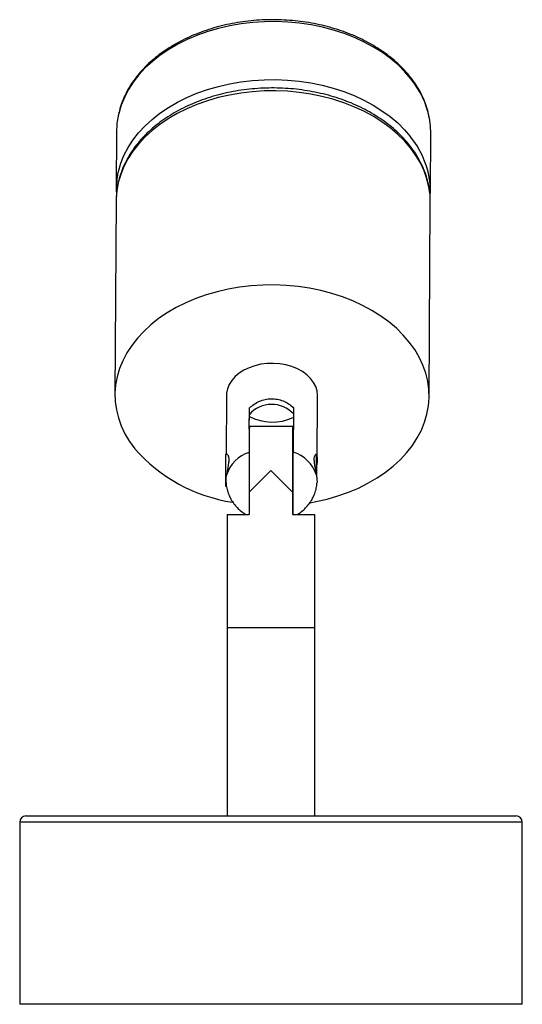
# Paper-space layout '_Superior' of a CAD drawing. Header units: millimetres. Extents: x -40 to 40, y -138 to 19.
import ezdxf

# ---------------------------------------------------------------- set-up
doc = ezdxf.new("R2010")
doc.units = ezdxf.units.MM

psp = doc.layouts.new('_Superior')

# ---------------------------------------------------------------- linework, layer by layer
at = {"color": 7, "linetype": 'Continuous', "lineweight": 25}
for p, q in [((-24.21, 1.51), (-24.27, -7.73)), ((25.73, -8.04), (25.79, 1.2)), ((-24.28, -9.51), (-24.47, -40.42)), ((25.53, -40.73), (25.72, -9.81)), ((25.72, -9.81), (25.72, -9.63)), ((-6.72, -40.53), (-6.78, -50)), ((7.72, -50.77), (7.78, -40.62)), ((-3.1, -45.92), (-3.08, -42.57)), ((-3.09, -45.5), (-3.08, -43.61)), ((-3.08, -43.61), (-3.08, -42.57)), ((3.92, -42.48), (3.87, -49.59)), ((3.81, -45.5), (-3.09, -45.5)), ((-6.58, -50), (-6.89, -50)), ((7.61, -50), (7.44, -50)), ((0.32, -52.5), (-3.13, -55.95)), ((0.32, -52.5), (3.77, -55.95)), ((-6.89, -55), (-6.72, -55)), ((-3.13, -56.17), (-3.13, -59.5)), ((3.77, -55.95), (3.77, -59.5)), ((-6.64, -59.5), (-6.64, -107.5)), ((-6.64, -59.5), (-3.13, -59.5)), ((3.77, -59.5), (7.36, -59.5)), ((7.36, -107.5), (7.36, -59.5)), ((-6.64, -77.5), (7.36, -77.5)), ((-38.64, -107.5), (39.36, -107.5)), ((-39.64, -108.5), (-39.64, -137.5)), ((40.36, -137.5), (40.36, -108.5)), ((40.36, -137.5), (-39.64, -137.5))]:
    psp.add_line(p, q, dxfattribs=at)
at = {"color": 8, "linetype": 'Continuous', "lineweight": 25}
psp.add_line((40.36, -108.5), (-39.64, -108.5), dxfattribs=at)
at = {"color": 8, "linetype": 'Continuous', "lineweight": 25, "flags": 128}
for points in [[(22.64, 9.83), (21.67, 10.96), (20.58, 12.04), (19.39, 13.05), (18.09, 14), (16.69, 14.88), (15.2, 15.68), (13.64, 16.4), (12, 17.04), (10.3, 17.59), (8.54, 18.05), (6.74, 18.42), (4.91, 18.69), (3.06, 18.86), (1.19, 18.94), (-0.68, 18.92), (-2.54, 18.8), (-4.38, 18.58), (-6.19, 18.26), (-7.97, 17.86), (-9.69, 17.36), (-11.36, 16.76), (-12.96, 16.09), (-14.48, 15.33), (-15.92, 14.49), (-17.26, 13.58), (-18.5, 12.6), (-19.64, 11.56), (-20.66, 10.46), (-21.56, 9.31), (-22.33, 8.12), (-22.98, 6.88), (-23.49, 5.62), (-23.87, 4.33), (-23.96, 3.91)], [(-24.05, -5.48), (-23.93, -4.9), (-23.55, -3.62), (-23.04, -2.35), (-22.39, -1.12), (-21.61, 0.07), (-20.71, 1.22), (-19.69, 2.32), (-18.56, 3.36), (-17.32, 4.34), (-15.97, 5.25), (-14.54, 6.09), (-13.02, 6.85), (-11.42, 7.53), (-9.75, 8.12), (-8.02, 8.62), (-6.25, 9.03), (-4.44, 9.34), (-2.59, 9.56), (-0.73, 9.68), (1.14, 9.7), (3, 9.62), (4.86, 9.45), (6.69, 9.18), (8.49, 8.81), (10.24, 8.35), (11.94, 7.8), (13.58, 7.16), (15.15, 6.44), (16.63, 5.64), (18.03, 4.76), (19.33, 3.81), (20.53, 2.8), (21.61, 1.72), (22.58, 0.59)], [(25.72, -9.63), (25.68, -8.71), (25.5, -7.4), (25.18, -6.1), (24.72, -4.82), (24.14, -3.57), (23.42, -2.36), (22.57, -1.18), (21.6, -0.05), (20.52, 1.02), (19.32, 2.03), (18.02, 2.98), (16.62, 3.86), (15.14, 4.66), (13.57, 5.39), (11.93, 6.03), (10.23, 6.58), (8.47, 7.04), (6.68, 7.4), (4.85, 7.67), (2.99, 7.85), (1.12, 7.92), (-0.74, 7.9), (-2.61, 7.78), (-4.45, 7.56), (-6.26, 7.25), (-8.04, 6.84), (-9.76, 6.34), (-11.43, 5.75), (-13.03, 5.07), (-14.55, 4.31), (-15.99, 3.48), (-17.33, 2.57), (-18.57, 1.59), (-19.71, 0.54), (-20.73, -0.55), (-21.63, -1.7), (-22.4, -2.9), (-23.05, -4.13), (-23.56, -5.39), (-23.94, -6.68), (-24.18, -7.99), (-24.28, -9.3), (-24.28, -9.51)]]:
    psp.add_lwpolyline(points, dxfattribs=at)
at = {"color": 7, "linetype": 'Continuous', "lineweight": 25, "flags": 128}
for points in [[(25.79, 1.2), (25.74, 2.31), (25.57, 3.61)], [(6.58, -57.66), (7.51, -57.48), (9.29, -57.08), (11.01, -56.57), (12.68, -55.98), (14.28, -55.31), (15.8, -54.55), (17.24, -53.71), (18.58, -52.8), (19.82, -51.82), (20.96, -50.78), (21.98, -49.68), (22.88, -48.53), (23.65, -47.34), (24.3, -46.1), (24.81, -44.84), (25.19, -43.55), (25.43, -42.25), (25.53, -40.94), (25.49, -39.62), (25.31, -38.31), (24.99, -37.01), (24.54, -35.74), (23.95, -34.49), (23.23, -33.27), (22.38, -32.09), (21.41, -30.97), (20.33, -29.89), (19.13, -28.88), (17.83, -27.93), (16.43, -27.05), (14.95, -26.25), (13.38, -25.53), (11.74, -24.89), (10.04, -24.34), (8.29, -23.88), (6.49, -23.51), (4.66, -23.24), (2.8, -23.06), (0.94, -22.99), (-0.93, -23.01), (-2.79, -23.13), (-4.64, -23.35), (-6.45, -23.66), (-8.22, -24.07), (-9.95, -24.57), (-11.62, -25.16), (-13.22, -25.84), (-14.74, -26.6), (-16.17, -27.44), (-17.52, -28.35), (-18.76, -29.33), (-19.89, -30.37), (-20.91, -31.47), (-21.81, -32.62), (-22.59, -33.81), (-23.24, -35.04), (-23.75, -36.31), (-24.13, -37.59), (-24.37, -38.9), (-24.47, -40.21), (-24.43, -41.53), (-24.25, -42.84), (-23.93, -44.13), (-23.47, -45.41), (-22.89, -46.66), (-22.17, -47.88), (-21.32, -49.05), (-21.32, -49.05)], [(7.78, -40.57), (7.71, -39.86), (7.49, -39.17), (7.14, -38.5), (6.66, -37.87), (6.06, -37.29), (5.36, -36.78), (4.56, -36.34), (3.68, -35.99), (2.74, -35.72), (1.76, -35.55), (0.75, -35.48), (-0.26, -35.5), (-1.25, -35.62), (-2.21, -35.84), (-3.12, -36.16), (-3.96, -36.55), (-4.71, -37.03), (-5.35, -37.58), (-5.89, -38.18), (-6.29, -38.83), (-6.57, -39.51), (-6.7, -40.22), (-6.72, -40.53)], [(3.85, -50), (3.85, -49.19), (3.85, -48.34), (3.84, -47.58), (3.84, -46.92), (3.83, -46.37), (3.83, -45.95), (3.82, -45.66), (3.82, -45.52), (3.81, -45.52), (3.8, -45.66), (3.8, -45.95), (3.79, -46.37), (3.79, -46.92), (3.78, -47.58), (3.78, -48.34), (3.77, -49.19), (3.77, -50.11), (3.77, -51.08), (3.77, -52.08), (3.77, -53.09), (3.77, -54.08), (3.77, -55.04), (3.77, -55.95), (3.77, -55.95)]]:
    psp.add_lwpolyline(points, dxfattribs=at)
at = {"color": 8, "linetype": 'Continuous', "lineweight": 25}
for centre, radius, start, end in [((11.52, 0.8), 14.32, 11.3129, 39.098), ((11.5, -8.41), 14.28, 10.3905, 39.1214)]:
    psp.add_arc(centre, radius, start, end, dxfattribs=at)
at = {"color": 7, "linetype": 'Continuous', "lineweight": 25}
for centre, radius, start, end in [((-11.75, 1.43), 12.47, 168.5302, 179.6358), ((-11.82, -7.81), 12.45, 169.2109, 181.5792), ((13.3, -7.96), 12.43, 357.1246, 9.8289), ((0.47, -46.7), 4.7, 42.5981, 138.9345), ((0.56, -36.78), 8.03, 243.079, 294.6576), ((182.5, -49.56), 185.63, 178.748, 180.318), ((-1.81, -31.9), 25.98, 221.313, 261.3005), ((150.03, -52.5), 156.93, 179.0872, 180.9128), ((-1.45, -54.87), 5.5, 107.7152, 163.0452), ((2.23, -54.98), 5.64, 17.7686, 73.0667), ((156.5, -52.32), 148.91, 179.1074, 180.3986), ((-138.88, -52.29), 146.51, 359.6213, 0.895), ((-38.64, -108.5), 1, 90, 180), ((39.36, -108.5), 1, 0, 90)]:
    psp.add_arc(centre, radius, start, end, dxfattribs=at)
for points, knots in [([(22.55, 10.11), (22.39, 10.31), (21.94, 10.87), (21.1, 11.76), (20.02, 12.76), (18.85, 13.7), (17.58, 14.59), (16.23, 15.4), (14.81, 16.15), (13.31, 16.82), (11.76, 17.42), (10.15, 17.93), (8.49, 18.37), (6.79, 18.71), (5.07, 18.98), (3.33, 19.15), (1.57, 19.24), (-0.19, 19.24), (-1.95, 19.16), (-3.69, 18.98), (-5.41, 18.72), (-7.11, 18.37), (-8.76, 17.94), (-10.36, 17.42), (-11.92, 16.82), (-13.41, 16.15), (-14.82, 15.4), (-16.17, 14.59), (-17.43, 13.7), (-18.59, 12.75), (-19.67, 11.75), (-20.64, 10.69), (-21.5, 9.58), (-22.25, 8.43), (-22.88, 7.25), (-23.39, 6.04), (-23.75, 4.95), (-23.89, 4.27), (-23.94, 4)], [0, 0, 0, 0, 0.0152011, 0.0435282, 0.0718908, 0.1002978, 0.1287371, 0.1571983, 0.1856728, 0.2141542, 0.242637, 0.2711182, 0.2995965, 0.3280714, 0.3565432, 0.3850128, 0.4134812, 0.4419499, 0.4704203, 0.4988936, 0.5273712, 0.5558546, 0.5843449, 0.6128428, 0.6413485, 0.6698613, 0.6983796, 0.7268995, 0.7554153, 0.7839193, 0.8124021, 0.8408517, 0.8692549, 0.8975977, 0.9258677, 0.954056, 0.9821594, 1, 1, 1, 1]), ([(25.55, 3.71), (25.48, 4.06), (25.32, 4.83), (24.93, 6), (24.41, 7.2), (23.77, 8.38), (23.14, 9.35), (22.7, 9.91), (22.55, 10.11)], [0, 0, 0, 0, 0.156916, 0.341827, 0.527138, 0.712938, 0.899257, 1, 1, 1, 1]), ([(25.7, -9.62), (25.71, -9.47), (25.72, -8.9), (25.61, -7.9), (25.37, -6.64), (25.01, -5.39), (24.53, -4.17), (23.93, -2.97), (23.22, -1.8), (22.39, -0.68), (21.46, 0.4), (20.42, 1.44), (19.28, 2.41), (18.05, 3.33), (16.73, 4.18), (15.34, 4.96), (13.87, 5.67), (12.33, 6.3), (10.74, 6.86), (9.1, 7.33), (7.42, 7.71), (5.7, 8.01), (3.97, 8.23), (2.21, 8.35), (0.45, 8.39), (-1.31, 8.33), (-3.06, 8.19), (-4.8, 7.96), (-6.5, 7.65), (-8.17, 7.24), (-9.8, 6.76), (-11.38, 6.19), (-12.89, 5.54), (-14.35, 4.81), (-15.72, 4.02), (-17.02, 3.15), (-18.23, 2.21), (-19.34, 1.22), (-20.35, 0.16), (-21.26, -0.94), (-22.05, -2.09), (-22.73, -3.27), (-23.29, -4.49), (-23.73, -5.73), (-24.04, -6.99), (-24.24, -8.26), (-24.27, -9.11), (-24.28, -9.52)], [0, 0, 0, 0, 0.007799, 0.029839, 0.051883, 0.07396, 0.096096, 0.11831, 0.140612, 0.163002, 0.185476, 0.208023, 0.230629, 0.253281, 0.275965, 0.298671, 0.321388, 0.344111, 0.366834, 0.389554, 0.41227, 0.434983, 0.457692, 0.4804, 0.503107, 0.525816, 0.548528, 0.571244, 0.593967, 0.616698, 0.639437, 0.662186, 0.684944, 0.707708, 0.730477, 0.753243, 0.775997, 0.798729, 0.821427, 0.844074, 0.866654, 0.889154, 0.911562, 0.933873, 0.956091, 0.978228, 1, 1, 1, 1]), ([(-3.08, -42.57), (-2.84, -42.35), (-2.59, -42.15), (-2.06, -41.79), (-1.77, -41.64), (-1.18, -41.38), (-0.87, -41.28), (-0.41, -41.17), (-0.25, -41.14), (0.07, -41.11), (0.23, -41.09), (0.72, -41.09), (1.04, -41.12), (1.67, -41.24), (1.99, -41.33), (2.58, -41.58), (2.87, -41.73), (3.42, -42.07), (3.67, -42.27), (3.92, -42.48)], [0, 0, 0, 0, 0.125, 0.125, 0.25, 0.25, 0.375, 0.375, 0.4375, 0.4375, 0.5, 0.5, 0.625, 0.625, 0.75, 0.75, 0.875, 0.875, 1, 1, 1, 1]), ([(-6.58, -50.03), (-6.55, -50.03), (-6.47, -50.02), (-6.37, -50.33), (-6.35, -50.88), (-6.42, -51.59), (-6.57, -52.41), (-6.66, -52.97), (-6.71, -53.26)], [0, 0, 0, 0, 0.109871, 0.292913, 0.469197, 0.636942, 0.807771, 1, 1, 1, 1]), ([(3.9, -59.5), (3.9, -59.4), (3.89, -59.16), (3.89, -58.44), (3.88, -57.52), (3.87, -56.49), (3.87, -55.45), (3.87, -54.47), (3.87, -53.6), (3.87, -52.7), (3.87, -51.84), (3.87, -51.03), (3.87, -50.27), (3.87, -49.83), (3.87, -49.59)], [0, 0, 0, 0, 0.072166, 0.179177, 0.286468, 0.400206, 0.513576, 0.584326, 0.655004, 0.726218, 0.797391, 0.861455, 0.925508, 1, 1, 1, 1]), ([(7.6, -53.26), (7.55, -52.98), (7.46, -52.43), (7.31, -51.58), (7.24, -50.84), (7.27, -50.32), (7.38, -50.03), (7.46, -50.03), (7.49, -50.03)], [0, 0, 0, 0, 0.182086, 0.364131, 0.545056, 0.715951, 0.883713, 1, 1, 1, 1]), ([(7.62, -50.16), (7.64, -50.18), (7.7, -50.28), (7.73, -50.72), (7.7, -51.25), (7.64, -51.62), (7.63, -51.73)], [0, 0, 0, 0, 0.153052, 0.511594, 0.852918, 1, 1, 1, 1]), ([(-3.13, -50.48), (-3.13, -50.64), (-3.13, -51.19), (-3.13, -52.41), (-3.13, -53.95), (-3.13, -55.24), (-3.13, -55.93), (-3.13, -56.17)], [0, 0, 0, 0, 0.09389, 0.334787, 0.583069, 0.850386, 1, 1, 1, 1]), ([(-6.78, -54.46), (-6.79, -54.3), (-6.8, -53.97), (-6.74, -53.51), (-6.71, -53.26)], [0, 0, 0, 0, 0.480683, 1, 1, 1, 1]), ([(7.6, -53.26), (7.63, -53.52), (7.7, -54.02), (7.69, -54.37), (7.68, -54.54)], [0, 0, 0, 0, 0.501704, 1, 1, 1, 1]), ([(-6.78, -54.46), (-6.78, -54.54), (-6.77, -54.9), (-6.64, -55.53), (-6.39, -56.34), (-6.02, -57.11), (-5.56, -57.82), (-5, -58.46), (-4.38, -59.04), (-3.91, -59.35), (-3.68, -59.5)], [0, 0, 0, 0, 0.0354864, 0.1755112, 0.313916, 0.4513824, 0.5886405, 0.7264623, 0.865631, 1, 1, 1, 1]), ([(4.59, -59.5), (4.63, -59.48), (4.92, -59.31), (5.41, -58.92), (6.04, -58.33), (6.57, -57.67), (7.01, -56.95), (7.35, -56.16), (7.59, -55.36), (7.65, -54.8), (7.67, -54.54)], [0, 0, 0, 0, 0.0229971, 0.166626, 0.3081235, 0.4477344, 0.5858333, 0.722822, 0.8725647, 1, 1, 1, 1])]:
    psp.add_open_spline(points, degree=3, knots=knots, dxfattribs=at)

doc.saveas('drawing.dxf')
